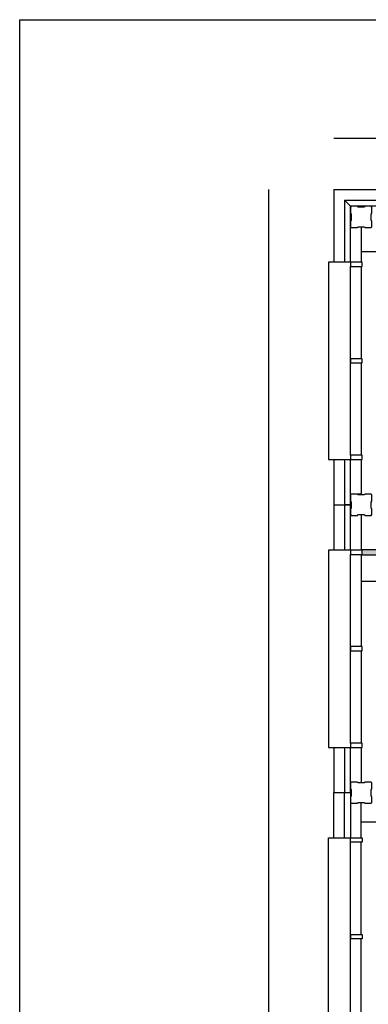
# Model space of a CAD drawing. Extents: x 126249 to 198477, y 373 to 102273.
# Tile 37 of 54: x 137049 to 143582, y 83803 to 102273. Entities that reach past the tile are written whole.
import ezdxf

# ---------------------------------------------------------------- set-up
doc = ezdxf.new("R2010")
doc.units = 0
doc.header["$MEASUREMENT"] = 0
doc.header["$PDMODE"] = 35
doc.header["$PDSIZE"] = -0.5
doc.layers.get('0').update_dxf_attribs({"linetype": 'CONTINUOUS'})
doc.layers.get('DEFPOINTS').update_dxf_attribs({"linetype": 'CONTINUOUS'})
for name, color, linetype in [('AL21----_BUITENWAND', 252, 'CONTINUOUS'), ('AL22----_BINNENWAND', 252, 'CONTINUOUS'), ('AL31----_BUITENKOZIJN', 252, 'CONTINUOUS'), ('AM$1A---_MAATVOERING', 252, 'CONTINUOUS'), ('Betonpalen', 252, 'CONTINUOUS'), ('UNUSEDHATCH', 252, 'CONTINUOUS')]:
    doc.layers.add(name, color=color, linetype=linetype)
doc.styles.add('B-01', font='b-gbp')
doc.dimstyles.new('BBA_STAND', dxfattribs={"dimtxt": 175, "dimasz": 1, "dimexe": 1, "dimexo": 0.001, "dimgap": 75, "dimtad": 1, "dimdec": 0, "dimzin": 0, "dimdsep": 46, "dimtxsty": 'B-01', "dimblk": 'NONE', "dimblk1": 'NONE', "dimblk2": 'PIJL1', "dimcen": 1, "dimse1": 1, "dimse2": 1, "dimclrd": 256, "dimclre": 1, "dimclrt": 256, "dimadec": 0, "dimazin": 0, "dimtfac": 1, "dimtdec": 0, "dimtmove": 0, "dimatfit": 0, "dimldrblk": 'PIJL1', "dimfxl": 1, "dimtolj": 1, "dimtzin": 0, "dimarcsym": 0})

# ---------------------------------------------------------------- blocks, each defined once
blk = doc.blocks.new('*D4')
at = {"layer": 'AM$1A---_MAATVOERING', "lineweight": -2, "transparency": 16777216}
blk.add_line((141713, 99087), (141713, 65660), dxfattribs=at)
at = {"layer": 'DEFPOINTS', "color": 0, "transparency": 16777216}
for p in [(142935, 99087), (141713, 65660), (142935, 65660)]:
    blk.add_point(p, dxfattribs=at)
at = {"layer": 'AM$1A---_MAATVOERING', "transparency": 16777216, "insert": (141551, 82374), "char_height": 175, "attachment_point": 5, "rotation": 90, "style": 'B-01'}
blk.add_mtext('\\A1;33428', dxfattribs=at)
blk = doc.blocks.new('_None')
blk = doc.blocks.new('PIJL1')
at = {"color": 1, "linetype": 'ByBlock'}
blk.add_line((0, 83), (0, -83), dxfattribs=at)
blk.add_solid([(-100, 17), (-100, -17), (0, 0)], dxfattribs=at)
blk = doc.blocks.new('*D23')
at = {"layer": 'AM$1A---_MAATVOERING', "lineweight": -2, "transparency": 16777216}
blk.add_line((181763, 100045), (142935, 100045), dxfattribs=at)
at = {"layer": 'DEFPOINTS', "color": 0, "transparency": 16777216}
for p in [(142935, 100045), (142935, 99087), (181763, 99087)]:
    blk.add_point(p, dxfattribs=at)
at = {"layer": 'AM$1A---_MAATVOERING', "transparency": 16777216, "insert": (162349, 100208), "char_height": 175, "attachment_point": 5, "style": 'B-01'}
blk.add_mtext('\\A1;38828', dxfattribs=at)
blk = doc.blocks.new('*D33')
at = {"layer": 'AM$1A---_MAATVOERING', "lineweight": -2, "transparency": 16777216}
blk.add_line((149699, 97917), (143449, 97917), dxfattribs=at)
at = {"layer": 'DEFPOINTS', "color": 0, "transparency": 16777216}
for p in [(143449, 97917), (143449, 97917), (149699, 97917)]:
    blk.add_point(p, dxfattribs=at)
at = {"layer": 'AM$1A---_MAATVOERING', "transparency": 16777216, "insert": (146574, 98080), "char_height": 175, "attachment_point": 5, "style": 'B-01'}
blk.add_mtext('\\A1;6250', dxfattribs=at)
blk = doc.blocks.new('*D37')
at = {"layer": 'AM$1A---_MAATVOERING', "lineweight": -2, "transparency": 16777216}
blk.add_line((149699, 91733), (143449, 91733), dxfattribs=at)
at = {"layer": 'DEFPOINTS', "color": 0, "transparency": 16777216}
for p in [(143449, 92653), (149699, 92653), (143449, 91733)]:
    blk.add_point(p, dxfattribs=at)
at = {"layer": 'AM$1A---_MAATVOERING', "transparency": 16777216, "insert": (146574, 91896), "char_height": 175, "attachment_point": 5, "style": 'B-01'}
blk.add_mtext('\\A1;6250', dxfattribs=at)
blk = doc.blocks.new('*D43')
at = {"layer": 'AM$1A---_MAATVOERING', "lineweight": -2, "transparency": 16777216}
blk.add_line((151499, 87221), (143449, 87221), dxfattribs=at)
at = {"layer": 'DEFPOINTS', "color": 0, "transparency": 16777216}
for p in [(143449, 87221), (143449, 87078), (151499, 87078)]:
    blk.add_point(p, dxfattribs=at)
at = {"layer": 'AM$1A---_MAATVOERING', "transparency": 16777216, "insert": (147474, 87384), "char_height": 175, "attachment_point": 5, "style": 'B-01'}
blk.add_mtext('\\A1;8050', dxfattribs=at)

msp = doc.modelspace()

# ---------------------------------------------------------------- hatches: boundary and pattern name
at = {"layer": 'UNUSEDHATCH'}
h = msp.add_hatch(color=256, dxfattribs=at)
h.paths.add_polyline_path([(149798.8, 98553.5), (149698.8, 98553.5), (149698.8, 94073.5), (149798.8, 94073.5), (149798.8, 94173.2)])
h.paths.add_polyline_path([(149798.8, 92973.5), (149698.8, 92973.5), (149698.8, 92333), (143468.8, 92333), (143468.8, 92233), (149698.8, 92233), (149698.8, 91723.5), (149798.8, 91723.5), (149798.8, 92373.5)])
h.paths.add_polyline_path([(149698.8, 90423.5), (149798.8, 90423.5), (149798.8, 90723.5), (149698.8, 90723.5)])

# ---------------------------------------------------------------- linework, layer by layer
at = {"layer": 'AL21----_BUITENWAND'}
for points in [[(137048.8, 81373.5), (137048.8, 102273.5)], [(137048.8, 102273.5), (160648.8, 102273.5)], [(142934.8, 99087.4), (142934.8, 97723.5)], [(142934.9, 99087.5), (144298.8, 99087.5)], [(143134.8, 98887.4), (143134.8, 97723.5)], [(143248.8, 98773.4), (143134.8, 98887.4)], [(144298.8, 98773.5), (143248.9, 98773.5), (143134.9, 98887.5), (144298.8, 98887.5)], [(143248.8, 97723.5), (143248.8, 98773.4)], [(143448.8, 98388.4), (143448.8, 97723.5)], [(142934.8, 94023.5), (142934.8, 93173.5)], [(143134.8, 94023.5), (143134.8, 93173.5)], [(143248.8, 93173.5), (143248.8, 94023.5)], [(143448.8, 94023.5), (143448.8, 93358.4)], [(143448.8, 93373.5), (143248.8, 93373.5)], [(142934.8, 93173.5), (142934.8, 92323.5)], [(142934.8, 93173.5), (143134.8, 93173.5)], [(143134.8, 93173.5), (143134.8, 92323.5)], [(143134.8, 93173.5), (143248.8, 93173.5)], [(143248.8, 93173.5), (143134.8, 93173.5)], [(143248.8, 92323.5), (143248.8, 93173.5)], [(143448.8, 92988.4), (143448.8, 92323.5)], [(142934.8, 88623.5), (142934.8, 87773.5)], [(143134.8, 88623.5), (143134.8, 87773.5)], [(143248.8, 87773.5), (143248.8, 88623.5)], [(143448.8, 88623.5), (143448.8, 87958.4)], [(142934.8, 86923.5), (142934.8, 87773.5)], [(142934.8, 87773.5), (143134.8, 87773.5)], [(142934.8, 87773.5), (143134.8, 87773.5)], [(143134.8, 86923.5), (143134.8, 87773.5)], [(143134.8, 87773.5), (143248.8, 87773.5)], [(143134.8, 87773.5), (143248.8, 87773.5)], [(143248.8, 87773.5), (143248.8, 86923.5)], [(143448.8, 86923.5), (143448.8, 87588.4)]]:
    msp.add_lwpolyline(points, dxfattribs=at)
at = {"layer": 'AL22----_BINNENWAND'}
for points in [[(143468.8, 92333), (149698.8, 92333)], [(143468.8, 92233), (143468.8, 92333)], [(143468.8, 92233), (149698.8, 92233)]]:
    msp.add_lwpolyline(points, dxfattribs=at)
at = {"layer": 'AL31----_BUITENKOZIJN'}
for p, q in [((143248.8, 94103.5), (143248.8, 97643.5)), ((143248.8, 88703.5), (143248.8, 92243.5)), ((143248.8, 83303.5), (143248.8, 86843.5))]:
    msp.add_line(p, q, dxfattribs=at)
for points in [[(143248.8, 97723.5), (142834.8, 97723.5), (142834.8, 94023.5), (142934.8, 94023.5)], [(142834.8, 97723.5), (142834.8, 94023.5)], [(142834.8, 97723.5), (142834.8, 94023.5)], [(142834.8, 97723.5), (142834.8, 94023.5)], [(143448.8, 97643.5), (143448.8, 95913.5)], [(143248.8, 95833.5), (143248.8, 95913.5)], [(143448.8, 95833.5), (143448.8, 94103.5)], [(142834.8, 94023.5), (143248.8, 94023.5)], [(143248.8, 92323.5), (142834.8, 92323.5), (142834.8, 88623.5), (143248.8, 88623.5)], [(143448.8, 92243.5), (143448.8, 90513.5)], [(143248.8, 90433.5), (143248.8, 90513.5)], [(143448.8, 90433.5), (143448.8, 88703.5)], [(142834.8, 83223.5), (142834.8, 86923.5)], [(142834.8, 86923.5), (143248.8, 86923.5)], [(143448.8, 85113.5), (143448.8, 86843.5)], [(143248.8, 85113.5), (143248.8, 85033.5)], [(143448.8, 83303.5), (143448.8, 85033.5)]]:
    msp.add_lwpolyline(points, dxfattribs=at)
for points in [[(143248.8, 97723.5), (143248.8, 97643.5), (143468.8, 97643.5), (143468.8, 97723.5)], [(143248.8, 95913.5), (143248.8, 95833.5), (143468.8, 95833.5), (143468.8, 95913.5)], [(143248.8, 94103.5), (143248.8, 94023.5), (143468.8, 94023.5), (143468.8, 94103.5)], [(143248.8, 92323.5), (143248.8, 92243.5), (143468.8, 92243.5), (143468.8, 92323.5)], [(143248.8, 90513.5), (143248.8, 90433.5), (143468.8, 90433.5), (143468.8, 90513.5)], [(143248.8, 88703.5), (143248.8, 88623.5), (143468.8, 88623.5), (143468.8, 88703.5)], [(143248.8, 86843.5), (143248.8, 86923.5), (143468.8, 86923.5), (143468.8, 86843.5)], [(143248.8, 85033.5), (143248.8, 85113.5), (143468.8, 85113.5), (143468.8, 85033.5)]]:
    msp.add_lwpolyline(points, close=True, dxfattribs=at)
at = {"layer": 'Betonpalen'}
for points in [[(143263.8, 98373.4), (143378.8, 98373.4), (143386.8, 98388.4), (143511.8, 98388.4), (143516.8, 98373.4), (143633.8, 98373.4), (143648.8, 98388.4), (143648.8, 98499.4), (143633.8, 98507.4), (143633.8, 98632.4), (143648.8, 98637.4), (143648.8, 98758.4), (143633.8, 98773.4), (143518.8, 98773.4), (143510.8, 98758.4), (143385.8, 98758.4), (143380.8, 98773.4), (143263.8, 98773.4), (143248.8, 98758.4), (143248.8, 98639.4), (143263.8, 98631.4), (143263.8, 98506.4), (143248.8, 98501.4), (143248.8, 98388.4)], [(143248.8, 98388.4), (143263.8, 98373.4)], [(143263.8, 92973.4), (143378.8, 92973.4), (143386.8, 92988.4), (143511.8, 92988.4), (143516.8, 92973.4), (143633.8, 92973.4), (143648.8, 92988.4), (143648.8, 93099.4), (143633.8, 93107.4), (143633.8, 93232.4), (143648.8, 93237.4), (143648.8, 93358.4), (143633.8, 93373.4), (143518.8, 93373.4), (143510.8, 93358.4), (143385.8, 93358.4), (143380.8, 93373.4), (143263.8, 93373.4), (143248.8, 93358.4), (143248.8, 93239.4), (143263.8, 93231.4), (143263.8, 93106.4), (143248.8, 93101.4), (143248.8, 92988.4)], [(143248.8, 92988.4), (143263.8, 92973.4)], [(143263.8, 87573.4), (143378.8, 87573.4), (143386.8, 87588.4), (143511.8, 87588.4), (143516.8, 87573.4), (143633.8, 87573.4), (143648.8, 87588.4), (143648.8, 87699.4), (143633.8, 87707.4), (143633.8, 87832.4), (143648.8, 87837.4), (143648.8, 87958.4), (143633.8, 87973.4), (143518.8, 87973.4), (143510.8, 87958.4), (143385.8, 87958.4), (143380.8, 87973.4), (143263.8, 87973.4), (143248.8, 87958.4), (143248.8, 87839.4), (143263.8, 87831.4), (143263.8, 87706.4), (143248.8, 87701.4), (143248.8, 87588.4)], [(143248.8, 87588.4), (143263.8, 87573.4)]]:
    msp.add_lwpolyline(points, dxfattribs=at)

# ---------------------------------------------------------------- dimensions: what is measured, and where the dimension line sits
at = {"layer": 'AM$1A---_MAATVOERING'}
for base, p1, p2, picture, middle in [((142934.8, 100045.5), (181762.7, 99087.5), (142934.8, 99087.4), '*D23', (162348.8, 100208)), ((143448.8, 97917.5), (149698.8, 97917.5), (143448.8, 97917.5), '*D33', (146573.8, 98080)), ((143448.8, 91733.5), (149698.8, 92653.3), (143448.8, 92653.3), '*D37', (146573.8, 91896)), ((143448.8, 87221.5), (151498.8, 87078.5), (143448.8, 87078.5), '*D43', (147473.8, 87384))]:
    dim = msp.add_linear_dim(base=base, p1=p1, p2=p2, dimstyle='BBA_STAND', dxfattribs=at)
    dim.commit()
    dim.dimension.update_dxf_attribs({"geometry": picture, "text_midpoint": middle})
dim = msp.add_linear_dim(base=(141713.4, 65659.6), p1=(142934.9, 99087.5), p2=(142934.8, 65659.6), angle=270, dimstyle='BBA_STAND', dxfattribs=at)
dim.commit()
dim.dimension.update_dxf_attribs({"geometry": '*D4', "text_midpoint": (141550.9, 82373.5)})

doc.saveas('drawing.dxf')
